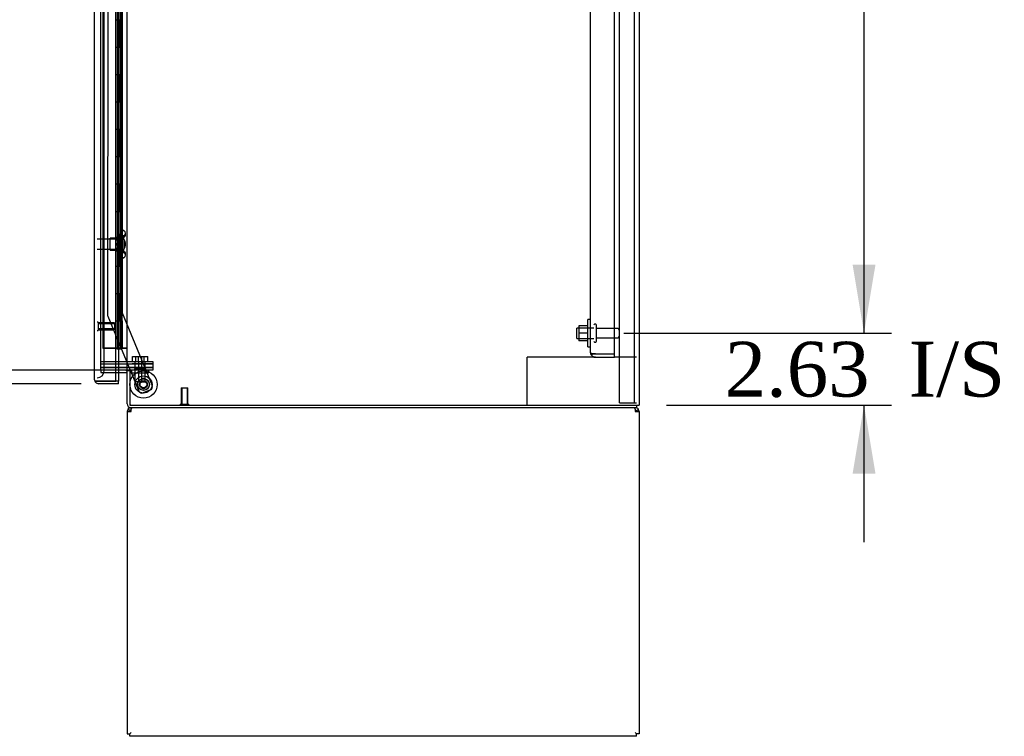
# Model space of a CAD drawing. Header units: inches. Extents: x 2 to 538, y -2 to 358.
# Tile 12 of 22: x 250 to 286, y 146 to 172. Entities that reach past the tile are written whole.
import ezdxf
from ezdxf.enums import TextEntityAlignment as Align
from ezdxf.lldxf.tags import DXFTag

# ---------------------------------------------------------------- set-up
doc = ezdxf.new("R2010")
doc.units = ezdxf.units.IN
doc.header["$MEASUREMENT"] = 0
for name, color, linetype in [('COM43134', 7, 'Continuous'), ('COM50669', 7, 'Continuous'), ('COM55602-4', 7, 'Continuous'), ('COM55607-2', 7, 'Continuous'), ('COM55738-23', 7, 'Continuous'), ('COM70098', 7, 'Continuous'), ('COM70113-6', 7, 'Continuous'), ('COM70220', 7, 'Continuous'), ('COM70839-4', 7, 'Continuous'), ('COM71186-1', 7, 'Continuous'), ('COM71194-3', 7, 'Continuous'), ('Default', 7, 'Continuous'), ('GSK86006', 7, 'Continuous'), ('NTS166105', 7, 'Continuous'), ('NTS18147', 7, 'Continuous'), ('NTS86070', 7, 'Continuous'), ('ROL87452', 7, 'Continuous'), ('RVT17786', 7, 'Continuous'), ('SCC180005', 7, 'Continuous'), ('STD26089', 7, 'Continuous'), ('STD26122', 7, 'Continuous'), ('STD26258', 7, 'Continuous'), ('WAF25059', 7, 'Continuous'), ('WAF25376', 7, 'Continuous'), ('WAM30038', 7, 'Continuous')]:
    doc.layers.add(name, color=color, linetype=linetype)
doc.styles.add('SEACAD_Times_New_Roman', font='times.ttf')
tags = doc.linetypes.add('HIDDEN2', pattern=[0.1875, 0.125, -0.0625]).pattern_tags.tags
tags[6:7] = [DXFTag(74, 4), DXFTag(75, 0), DXFTag(340, '0'), DXFTag(46, 0.0), DXFTag(50, 0.0), DXFTag(44, 0.0), DXFTag(45, 0.0)]
tags[4:5] = [DXFTag(74, 4), DXFTag(75, 0), DXFTag(340, '0'), DXFTag(46, 0.0), DXFTag(50, 0.0), DXFTag(44, 0.0), DXFTag(45, 0.0)]
doc.dimstyles.new('HAMMOND_(STH_-_540x360)', dxfattribs={"dimtxt": 2, "dimasz": 2.5, "dimexe": 1, "dimexo": 1, "dimgap": 0.5, "dimtad": 0, "dimtih": 1, "dimtoh": 1, "dimzin": 0, "dimdsep": 46, "dimtxsty": 'SEACAD_Times_New_Roman', "dimblk1": '_SE_FILLED', "dimblk2": '_SE_FILLED', "dimsah": 1, "dimcen": 1, "dimadec": 0, "dimazin": 0, "dimtfac": 0.8, "dimtofl": 0, "dimtmove": 0, "dimatfit": 3, "dimfxl": 1, "dimtolj": 1, "dimtzin": 0, "dimarcsym": 0})

# ---------------------------------------------------------------- blocks, each defined once
blk = doc.blocks.new('SE2')
at = {"layer": 'COM43134', "color": 7, "linetype": 'HIDDEN2'}
for p, q in [((270.967, 159.584), (270.967, 227.214)), ((271.842, 159.524), (271.842, 227.274)), ((270.967, 159.583), (270.967, 159.584)), ((270.967, 159.583), (270.967, 159.583)), ((271.07, 159.524), (271.003, 159.474)), ((271.152, 159.524), (271.003, 159.524)), ((271.07, 159.524), (271.152, 159.524)), ((271.152, 159.524), (271.152, 159.524)), ((271.152, 159.524), (271.842, 159.524)), ((271.152, 159.524), (271.842, 159.524)), ((271.152, 159.399), (271.842, 159.399)), ((271.842, 159.399), (271.842, 159.524))]:
    blk.add_line(p, q, dxfattribs=at)
for start, end in [(180, 180.0589), (180.1208, 216.194), (216.194, 270)]:
    blk.add_arc((271.152, 159.584), 0.185, start, end, dxfattribs=at)
blk.add_open_spline([(271.003, 159.524), (270.991, 159.534), (270.982, 159.544), (270.973, 159.559), (270.971, 159.564), (270.968, 159.573), (270.967, 159.578), (270.967, 159.583)], degree=3, knots=[0, 0, 0, 0, 0.5, 0.5, 0.75, 0.75, 1, 1, 1, 1], dxfattribs=at)
at = {"layer": 'COM50669', "color": 7, "linetype": 'HIDDEN2'}
for p, q in [((268.797, 159.399), (268.654, 159.399)), ((268.654, 157.649), (268.654, 159.399)), ((271.152, 159.399), (268.797, 159.399)), ((272.654, 159.399), (271.842, 159.399))]:
    blk.add_line(p, q, dxfattribs=at)
at = {"layer": 'COM55602-4', "color": 7, "linetype": 'Continuous'}
for p, q in [((254.061, 157.411), (254.061, 145.649)), ((254.061, 157.411), (254.204, 157.411)), ((254.166, 157.44), (254.091, 157.498)), ((254.204, 157.498), (254.204, 157.554)), ((254.204, 157.411), (254.204, 157.498)), ((272.606, 157.498), (272.606, 157.554)), ((272.606, 157.498), (272.606, 157.411)), ((272.606, 157.411), (272.749, 157.411)), ((272.644, 157.44), (272.719, 157.498)), ((272.749, 157.411), (272.749, 145.649)), ((254.061, 145.649), (254.156, 145.649)), ((254.156, 145.649), (254.204, 145.697)), ((254.156, 145.649), (254.204, 145.697)), ((254.156, 145.554), (254.156, 145.649)), ((272.654, 145.554), (254.156, 145.554)), ((272.654, 145.649), (272.606, 145.697)), ((272.654, 145.649), (272.606, 145.697)), ((272.749, 145.649), (272.654, 145.649)), ((272.654, 145.554), (272.654, 145.649))]:
    blk.add_line(p, q, dxfattribs=at)
for centre, radius, start, end in [((254.204, 157.411), 0.143, 142.4162, 180), ((254.204, 157.411), 0.143, 90, 142.4161), ((254.204, 157.411), 0.048, 142.4162, 180), ((254.204, 157.411), 0.048, 90, 142.4162), ((254.204, 157.411), 0.048, 90, 142.4162), ((272.606, 157.411), 0.143, 37.5839, 90), ((272.606, 157.411), 0.048, 37.5838, 90), ((272.606, 157.411), 0.048, 0, 37.5838), ((272.606, 157.411), 0.143, 0, 37.5838)]:
    blk.add_arc(centre, radius, start, end, dxfattribs=at)
for points in [[(254.262, 157.554), (254.252, 157.554), (254.242, 157.549), (254.223, 157.529), (254.214, 157.515), (254.204, 157.498)], [(272.606, 157.498), (272.597, 157.515), (272.587, 157.529), (272.568, 157.549), (272.558, 157.554), (272.549, 157.554)]]:
    blk.add_open_spline(points, degree=3, knots=[0, 0, 0, 0, 0.5, 0.5, 1, 1, 1, 1], dxfattribs=at)
at = {"layer": 'COM55607-2', "color": 7, "linetype": 'HIDDEN2'}
for p, q in [((253.168, 227.722), (253.168, 159.722)), ((253.713, 227.722), (253.713, 159.722)), ((253.813, 159.722), (253.813, 227.722)), ((253.763, 170.722), (253.763, 171.722)), ((253.804, 170.722), (253.804, 171.722)), ((253.849, 171.722), (253.88, 171.722)), ((253.88, 170.722), (253.88, 171.722)), ((253.708, 170.722), (253.763, 170.722)), ((253.752, 170.722), (253.88, 170.722)), ((253.752, 169.722), (253.752, 170.722)), ((253.849, 170.722), (253.88, 170.722)), ((253.875, 170.722), (253.875, 169.722)), ((253.88, 169.722), (253.88, 170.722)), ((253.708, 169.722), (253.763, 169.722)), ((253.752, 169.722), (253.88, 169.722)), ((253.763, 168.722), (253.763, 169.722)), ((253.804, 168.722), (253.804, 169.722)), ((253.849, 169.722), (253.88, 169.722)), ((253.88, 168.722), (253.88, 169.722)), ((253.708, 168.722), (253.763, 168.722)), ((253.752, 168.722), (253.88, 168.722)), ((253.752, 167.722), (253.752, 168.722)), ((253.849, 168.722), (253.88, 168.722)), ((253.875, 168.722), (253.875, 167.722)), ((253.88, 167.722), (253.88, 168.722)), ((253.708, 167.722), (253.763, 167.722)), ((253.752, 167.722), (253.88, 167.722)), ((253.763, 166.722), (253.763, 167.722)), ((253.804, 166.722), (253.804, 167.722)), ((253.849, 167.722), (253.88, 167.722)), ((253.88, 166.722), (253.88, 167.722)), ((253.708, 166.722), (253.763, 166.722)), ((253.752, 166.722), (253.88, 166.722)), ((253.752, 165.722), (253.752, 166.722)), ((253.849, 166.722), (253.88, 166.722)), ((253.875, 166.722), (253.875, 165.722)), ((253.88, 165.722), (253.88, 166.722)), ((253.708, 165.722), (253.763, 165.722)), ((253.752, 165.722), (253.88, 165.722)), ((253.763, 164.722), (253.763, 165.722)), ((253.804, 164.722), (253.804, 165.722)), ((253.849, 165.722), (253.88, 165.722)), ((253.88, 164.722), (253.88, 165.722)), ((253.708, 164.722), (253.763, 164.722)), ((253.752, 164.722), (253.88, 164.722)), ((253.752, 163.722), (253.752, 164.722)), ((253.849, 164.722), (253.88, 164.722)), ((253.875, 164.722), (253.875, 163.722)), ((253.88, 163.722), (253.88, 164.722)), ((253.708, 163.722), (253.763, 163.722)), ((253.752, 163.722), (253.88, 163.722)), ((253.763, 162.722), (253.763, 163.722)), ((253.804, 162.722), (253.804, 163.722)), ((253.849, 163.722), (253.88, 163.722)), ((253.88, 162.722), (253.88, 163.722)), ((253.708, 162.722), (253.763, 162.722)), ((253.752, 162.722), (253.88, 162.722)), ((253.752, 161.722), (253.752, 162.722)), ((253.849, 162.722), (253.88, 162.722)), ((253.875, 162.722), (253.875, 161.722)), ((253.88, 161.722), (253.88, 162.722)), ((253.708, 161.722), (253.763, 161.722)), ((253.752, 161.722), (253.88, 161.722)), ((253.763, 160.722), (253.763, 161.722)), ((253.804, 160.722), (253.804, 161.722)), ((253.849, 161.722), (253.88, 161.722)), ((253.88, 160.722), (253.88, 161.722)), ((253.708, 160.722), (253.763, 160.722)), ((253.752, 159.722), (253.752, 160.722)), ((253.752, 160.722), (253.88, 160.722)), ((253.849, 160.722), (253.88, 160.722)), ((253.875, 160.722), (253.875, 159.722)), ((253.88, 159.722), (253.88, 160.722)), ((253.168, 159.722), (253.683, 159.722)), ((253.644, 159.722), (253.168, 159.722)), ((253.683, 159.722), (253.708, 159.722)), ((253.708, 159.722), (253.713, 159.722)), ((253.752, 159.722), (253.713, 159.722)), ((253.875, 159.722), (253.752, 159.722)), ((253.875, 159.722), (253.999, 159.722)), ((253.999, 159.722), (254.061, 159.722))]:
    blk.add_line(p, q, dxfattribs=at)
at = {"layer": 'COM55607-2', "color": 7, "linetype": 'Continuous'}
for p, q in [((253.646, 172.722), (253.646, 171.722)), ((253.849, 172.722), (253.849, 171.722)), ((253.646, 171.722), (253.646, 170.722)), ((253.646, 171.722), (253.849, 171.722)), ((253.646, 171.722), (253.849, 171.722)), ((253.849, 171.722), (253.849, 170.722)), ((253.646, 170.722), (253.849, 170.722)), ((253.646, 170.722), (253.849, 170.722)), ((253.646, 170.722), (253.646, 169.722)), ((253.849, 170.722), (253.849, 169.722)), ((253.646, 169.722), (253.646, 168.722)), ((253.646, 169.722), (253.849, 169.722)), ((253.646, 169.722), (253.849, 169.722)), ((253.849, 169.722), (253.849, 168.722)), ((253.646, 168.722), (253.849, 168.722)), ((253.646, 168.722), (253.849, 168.722)), ((253.646, 168.722), (253.646, 167.722)), ((253.849, 168.722), (253.849, 167.722)), ((253.646, 167.722), (253.646, 166.722)), ((253.646, 167.722), (253.849, 167.722)), ((253.646, 167.722), (253.849, 167.722)), ((253.849, 167.722), (253.849, 166.722)), ((253.646, 166.722), (253.849, 166.722)), ((253.646, 166.722), (253.849, 166.722)), ((253.646, 166.722), (253.646, 165.722)), ((253.849, 166.722), (253.849, 165.722)), ((253.646, 165.722), (253.646, 164.722)), ((253.646, 165.722), (253.849, 165.722)), ((253.646, 165.722), (253.849, 165.722)), ((253.849, 165.722), (253.849, 164.722)), ((253.646, 164.722), (253.849, 164.722)), ((253.646, 164.722), (253.849, 164.722)), ((253.646, 164.722), (253.646, 163.722)), ((253.849, 164.722), (253.849, 163.722)), ((253.646, 163.722), (253.646, 162.722)), ((253.646, 163.722), (253.849, 163.722)), ((253.646, 163.722), (253.849, 163.722)), ((253.849, 163.722), (253.849, 162.722)), ((253.646, 162.722), (253.849, 162.722)), ((253.646, 162.722), (253.849, 162.722)), ((253.646, 162.722), (253.646, 161.722)), ((253.849, 162.722), (253.849, 161.722)), ((253.646, 161.722), (253.646, 160.722)), ((253.646, 161.722), (253.849, 161.722)), ((253.646, 161.722), (253.849, 161.722)), ((253.849, 161.722), (253.849, 160.722)), ((253.646, 160.722), (253.849, 160.722)), ((253.646, 160.722), (253.849, 160.722)), ((253.646, 160.722), (253.646, 159.722)), ((253.849, 160.722), (253.849, 159.722)), ((253.646, 159.722), (253.644, 159.722)), ((253.849, 159.722), (253.646, 159.722)), ((253.701, 159.687), (253.701, 159.713)), ((253.701, 159.713), (253.751, 159.713)), ((253.751, 159.687), (253.701, 159.687)), ((253.713, 159.722), (253.713, 159.713)), ((253.776, 159.713), (253.751, 159.713)), ((253.776, 159.687), (253.751, 159.687)), ((253.776, 159.713), (253.826, 159.713)), ((253.826, 159.687), (253.776, 159.687)), ((253.813, 159.713), (253.813, 159.722)), ((253.826, 159.713), (253.826, 159.687)), ((254.061, 159.722), (253.849, 159.722))]:
    blk.add_line(p, q, dxfattribs=at)
at = {"layer": 'COM55738-23', "color": 7, "linetype": 'HIDDEN2'}
for p, q in [((272.029, 157.731), (272.029, 229.481)), ((272.582, 157.731), (272.582, 229.481)), ((272.029, 157.731), (272.217, 157.731)), ((272.217, 157.731), (272.467, 157.731)), ((272.467, 157.731), (272.582, 157.731)), ((272.582, 157.731), (272.654, 157.731))]:
    blk.add_line(p, q, dxfattribs=at)
at = {"layer": 'COM70098', "color": 7, "linetype": 'HIDDEN2'}
for p, q in [((253.094, 159.244), (254.243, 159.244)), ((254.243, 159.244), (254.993, 159.244)), ((254.993, 159.244), (254.993, 159.149)), ((253.094, 159.149), (254.243, 159.149)), ((254.243, 159.024), (253.094, 159.024)), ((254.243, 158.929), (254.204, 158.929)), ((254.993, 159.149), (254.243, 159.149)), ((254.243, 159.024), (254.993, 159.024)), ((254.993, 158.929), (254.243, 158.929)), ((254.993, 159.024), (254.993, 158.929))]:
    blk.add_line(p, q, dxfattribs=at)
at = {"layer": 'COM70113-6', "color": 7, "linetype": 'HIDDEN2'}
for p, q in [((253.094, 158.929), (253.094, 158.834)), ((253.094, 158.834), (253.644, 158.834))]:
    blk.add_line(p, q, dxfattribs=at)
at = {"layer": 'COM70113-6', "color": 7, "linetype": 'Continuous'}
for p, q in [((254.061, 157.697), (254.061, 158.899)), ((254.156, 158.899), (254.061, 158.899)), ((253.644, 158.834), (254.013, 158.834)), ((272.654, 157.554), (254.204, 157.554)), ((272.654, 157.649), (272.654, 157.554))]:
    blk.add_line(p, q, dxfattribs=at)
for centre, radius, start, end in [((254.013, 158.786), 0.143, 52.2051, 90), ((254.013, 158.786), 0.048, 0, 90), ((254.204, 157.697), 0.143, 180, 270)]:
    blk.add_arc(centre, radius, start, end, dxfattribs=at)
at = {"layer": 'COM70113-6', "color": 7, "linetype": 'HIDDEN2'}
blk.add_arc((254.204, 157.697), 0.048, 180, 270, dxfattribs=at)
at = {"layer": 'COM70220', "color": 7, "linetype": 'HIDDEN2'}
for p, q in [((253.219, 159.149), (253.219, 228.296)), ((253.219, 158.899), (253.219, 159.149))]:
    blk.add_line(p, q, dxfattribs=at)
blk.add_arc((252.969, 158.899), 0.25, 270, 0, dxfattribs=at)
at = {"layer": 'COM70839-4', "color": 7, "linetype": 'HIDDEN2'}
for p, q in [((253.889, 192.866), (253.876, 161.02)), ((253.358, 191.491), (253.345, 160.94)), ((253.876, 161.02), (254.975, 158.364)), ((253.876, 161.02), (253.876, 161.02)), ((253.876, 161.02), (254.975, 158.364)), ((253.345, 160.94), (253.345, 160.94)), ((253.354, 160.892), (254.167, 158.929)), ((253.354, 160.892), (254.167, 158.929)), ((254.179, 158.899), (254.485, 158.161)), ((254.179, 158.899), (254.485, 158.161)), ((254.908, 158.2), (254.648, 158.093)), ((254.908, 158.2), (254.648, 158.093))]:
    blk.add_line(p, q, dxfattribs=at)
at = {"layer": 'COM70839-4', "color": 7, "linetype": 'Continuous'}
blk.add_line((254.167, 158.929), (254.179, 158.899), dxfattribs=at)
blk.add_line((254.167, 158.929), (254.179, 158.899), dxfattribs=at)
at = {"layer": 'COM70839-4', "color": 7, "linetype": 'HIDDEN2'}
blk.add_circle((254.656, 158.4), 0.129, dxfattribs=at)
for centre, start, end in [((253.47, 160.94), 179.9757, 202.4877), ((253.47, 160.939), 179.9757, 202.4877), ((254.6, 158.208), 202.4877, 292.4877), ((254.86, 158.316), 292.4877, 22.4877)]:
    blk.add_arc(centre, 0.125, start, end, dxfattribs=at)
at = {"layer": 'COM71186-1', "color": 7, "linetype": 'Continuous'}
for p, q in [((272.749, 229.584), (272.749, 157.649)), ((254.061, 158.929), (254.061, 228.304)), ((254.013, 158.929), (253.644, 158.929)), ((254.013, 158.929), (254.061, 158.929)), ((254.204, 158.929), (254.061, 158.929)), ((254.156, 158.899), (254.156, 157.649)), ((254.204, 158.899), (254.156, 158.899)), ((254.204, 158.899), (254.204, 158.929)), ((254.156, 157.649), (272.606, 157.649)), ((272.606, 157.649), (272.749, 157.649))]:
    blk.add_line(p, q, dxfattribs=at)
at = {"layer": 'COM71186-1', "color": 7, "linetype": 'HIDDEN2'}
for p, q in [((253.094, 158.929), (253.094, 228.304)), ((253.644, 158.929), (253.094, 158.929))]:
    blk.add_line(p, q, dxfattribs=at)
at = {"layer": 'COM71194-3', "color": 7, "linetype": 'Continuous'}
for p, q in [((253.644, 158.524), (253.644, 228.921)), ((252.874, 158.572), (252.874, 228.873)), ((252.874, 158.571), (252.874, 158.572)), ((252.874, 158.571), (252.874, 158.571)), ((252.954, 158.524), (252.904, 158.485)), ((253.017, 158.524), (252.904, 158.524)), ((252.954, 158.524), (253.017, 158.524)), ((253.017, 158.524), (253.017, 158.524)), ((253.749, 158.524), (253.017, 158.524)), ((253.017, 158.524), (253.644, 158.524)), ((253.749, 158.524), (253.644, 158.524)), ((253.749, 158.834), (253.749, 158.524)), ((253.749, 158.429), (253.749, 158.524)), ((253.749, 158.429), (253.017, 158.429))]:
    blk.add_line(p, q, dxfattribs=at)
at = {"layer": 'COM71194-3', "color": 7, "linetype": 'HIDDEN2'}
blk.add_line((253.749, 228.399), (253.749, 158.834), dxfattribs=at)
at = {"layer": 'COM71194-3', "color": 7, "linetype": 'Continuous'}
for start, end in [(180, 180.0762), (180.1561, 217.5036), (217.5036, 270)]:
    blk.add_arc((253.017, 158.572), 0.143, start, end, dxfattribs=at)
blk.add_open_spline([(252.904, 158.524), (252.894, 158.532), (252.887, 158.54), (252.879, 158.552), (252.877, 158.556), (252.875, 158.563), (252.874, 158.567), (252.874, 158.571)], degree=3, knots=[0, 0, 0, 0, 0.5, 0.5, 0.75, 0.75, 1, 1, 1, 1], dxfattribs=at)
at = {"layer": 'GSK86006', "color": 7, "linetype": 'HIDDEN2'}
for p, q in [((253.094, 159.149), (254.243, 159.149)), ((253.094, 159.024), (254.243, 159.024)), ((254.243, 159.149), (254.993, 159.149)), ((254.993, 159.024), (254.243, 159.024)), ((254.993, 159.149), (254.993, 159.024))]:
    blk.add_line(p, q, dxfattribs=at)
at = {"layer": 'NTS166105', "color": 7, "linetype": 'HIDDEN2'}
for p, q in [((270.551, 160.547), (270.551, 160.272)), ((270.871, 160.547), (270.551, 160.547)), ((270.551, 160.272), (270.551, 159.997)), ((270.871, 160.272), (270.551, 160.272)), ((270.871, 159.997), (270.551, 159.997))]:
    blk.add_line(p, q, dxfattribs=at)
at = {"layer": 'NTS18147', "color": 7, "linetype": 'HIDDEN2'}
for p, q in [((253.877, 164.019), (253.877, 164.024)), ((253.94, 164.024), (253.877, 164.024)), ((253.877, 164.019), (253.877, 163.83)), ((253.877, 164.019), (253.94, 164.019)), ((253.94, 164.019), (253.94, 164.024)), ((254.002, 163.87), (254.002, 163.925)), ((253.439, 163.304), (253.439, 163.744)), ((253.877, 163.744), (253.439, 163.744)), ((253.877, 163.83), (253.877, 163.712)), ((253.94, 163.83), (253.877, 163.83)), ((253.877, 163.712), (253.877, 163.335)), ((253.877, 163.712), (253.94, 163.712)), ((253.94, 163.712), (253.94, 163.83)), ((253.439, 163.304), (253.877, 163.304)), ((253.877, 163.335), (253.877, 163.217)), ((253.94, 163.335), (253.877, 163.335)), ((253.877, 163.217), (253.877, 163.028)), ((253.877, 163.217), (253.94, 163.217)), ((253.94, 163.217), (253.94, 163.335)), ((254.002, 163.123), (254.002, 163.177)), ((253.877, 163.028), (253.877, 163.024)), ((253.94, 163.028), (253.877, 163.028)), ((253.877, 163.024), (253.94, 163.024)), ((253.94, 163.028), (253.94, 163.024))]:
    blk.add_line(p, q, dxfattribs=at)
blk.add_arc((253.683, 163.524), 0.318, 323.6338, 36.3662, dxfattribs=at)
for centre, start_param, end_param in [((253.683, 163.925), 2.506883, 3.776302), ((253.683, 163.87), 2.506883, 3.141593), ((253.683, 163.177), 3.141593, 3.776302), ((253.683, 163.123), 2.506883, 3.776302)]:
    blk.add_ellipse(centre, major_axis=(-0.318, 0), ratio=0.5, start_param=start_param, end_param=end_param, dxfattribs=at)
at = {"layer": 'NTS86070', "color": 7, "linetype": 'HIDDEN2'}
for p, q in [((254.219, 158.929), (254.219, 158.829)), ((254.323, 158.959), (254.323, 158.929)), ((254.606, 158.969), (254.333, 158.969)), ((254.344, 158.929), (254.344, 158.829)), ((254.448, 158.959), (254.448, 158.929)), ((254.731, 158.969), (254.606, 158.969)), ((254.616, 158.929), (254.616, 158.959)), ((254.719, 158.929), (254.719, 158.829)), ((254.741, 158.929), (254.741, 158.959)), ((254.844, 158.929), (254.844, 158.829)), ((254.219, 158.829), (254.719, 158.829)), ((254.719, 158.829), (254.844, 158.829))]:
    blk.add_line(p, q, dxfattribs=at)
for centre, start, end in [((254.333, 158.959), 90, 180), ((254.458, 158.959), 90, 180), ((254.606, 158.959), 0, 90), ((254.731, 158.959), 0, 90)]:
    blk.add_arc(centre, 0.01, start, end, dxfattribs=at)
at = {"layer": 'ROL87452', "color": 7, "linetype": 'HIDDEN2'}
for radius in [0.5, 0.206]:
    blk.add_circle((254.656, 158.4), radius, dxfattribs=at)
for start, end in [(73.4654, 91.8706), (178.0221, 196.5253)]:
    blk.add_arc((254.656, 158.4), 0.5, start, end, dxfattribs=at)
at = {"layer": 'RVT17786', "color": 7, "linetype": 'HIDDEN2'}
for radius in [0.217, 0.125]:
    blk.add_circle((254.656, 158.4), radius, dxfattribs=at)
for start, end in [(79.1798, 110.1623), (0, 10.5114), (359.9757, 0)]:
    blk.add_arc((254.656, 158.4), 0.217, start, end, dxfattribs=at)
at = {"layer": 'SCC180005', "color": 7, "linetype": 'HIDDEN2'}
for p, q in [((254.253, 159.418), (254.469, 159.418)), ((254.253, 159.244), (254.253, 159.418)), ((254.346, 159.244), (254.346, 158.494)), ((254.378, 159.244), (254.378, 159.418)), ((254.469, 159.418), (254.685, 159.418)), ((254.469, 159.244), (254.469, 159.418)), ((254.471, 159.244), (254.471, 158.494)), ((254.592, 158.494), (254.592, 159.244)), ((254.594, 159.244), (254.594, 159.418)), ((254.685, 159.418), (254.81, 159.418)), ((254.685, 159.244), (254.685, 159.418)), ((254.717, 158.494), (254.717, 159.244)), ((254.81, 159.244), (254.81, 159.418)), ((254.592, 158.494), (254.346, 158.494)), ((254.594, 158.494), (254.717, 158.494))]:
    blk.add_line(p, q, dxfattribs=at)
at = {"layer": 'STD26089', "color": 7, "linetype": 'HIDDEN2'}
for p, q in [((270.467, 160.086), (270.467, 160.461)), ((271.092, 160.461), (270.467, 160.461)), ((271.162, 160.599), (271.122, 160.599)), ((271.192, 159.979), (271.192, 160.569)), ((271.969, 160.44), (271.192, 160.44)), ((270.467, 160.086), (271.092, 160.086)), ((271.122, 159.949), (271.162, 159.949)), ((271.192, 160.108), (271.969, 160.108))]:
    blk.add_line(p, q, dxfattribs=at)
for centre, radius, start, end in [((271.122, 160.569), 0.03, 90, 180), ((271.162, 160.569), 0.03, 0, 90), ((271.969, 160.38), 0.06, 0, 90), ((271.122, 159.979), 0.03, 180, 270), ((271.162, 159.979), 0.03, 270, 0), ((271.969, 160.168), 0.06, 270, 0)]:
    blk.add_arc(centre, radius, start, end, dxfattribs=at)
at = {"layer": 'STD26122', "color": 7, "linetype": 'HIDDEN2'}
for p, q in [((253.934, 163.709), (252.969, 163.709)), ((253.934, 163.709), (253.934, 163.339)), ((253.969, 163.674), (253.934, 163.709)), ((253.969, 163.374), (253.969, 163.674)), ((252.969, 163.339), (253.934, 163.339)), ((253.934, 163.339), (253.969, 163.374))]:
    blk.add_line(p, q, dxfattribs=at)
at = {"layer": 'STD26258', "color": 7, "linetype": 'HIDDEN2'}
for p, q in [((253, 160.68), (252.969, 160.68)), ((253, 160.68), (253, 160.367)), ((253.594, 160.649), (253, 160.649)), ((253.594, 160.649), (253.594, 160.399)), ((252.969, 160.367), (253, 160.367)), ((253.594, 160.618), (253, 160.618)), ((253.594, 160.429), (253, 160.429)), ((253, 160.399), (253.594, 160.399)), ((256.031, 158.274), (256.281, 158.274)), ((256.031, 158.274), (256.031, 157.68)), ((256.062, 158.274), (256.062, 157.68)), ((256.25, 158.274), (256.25, 157.68)), ((256.281, 157.68), (256.281, 158.274)), ((256, 157.68), (256.312, 157.68)), ((256, 157.68), (256, 157.649)), ((256.312, 157.649), (256.312, 157.68))]:
    blk.add_line(p, q, dxfattribs=at)
at = {"layer": 'WAF25059', "color": 7, "linetype": 'HIDDEN2'}
for p, q in [((270.871, 159.774), (270.871, 160.774)), ((270.967, 160.774), (270.871, 160.774)), ((270.871, 159.774), (270.967, 159.774))]:
    blk.add_line(p, q, dxfattribs=at)
at = {"layer": 'WAF25376', "color": 7, "linetype": 'HIDDEN2'}
for radius in [0.315, 0.315, 0.14]:
    blk.add_circle((254.656, 158.4), radius, dxfattribs=at)
for start, end in [(163.3942, 182.7613), (251.6718, 293.7958)]:
    blk.add_arc((254.656, 158.4), 0.14, start, end, dxfattribs=at)
at = {"layer": 'WAM30038', "color": 7, "linetype": 'HIDDEN2'}
for p, q in [((253.728, 163.899), (253.728, 163.149)), ((253.752, 163.899), (253.728, 163.899)), ((253.752, 163.899), (253.752, 163.149)), ((253.664, 163.697), (253.664, 163.752)), ((253.709, 163.726), (253.664, 163.697)), ((253.664, 163.673), (253.709, 163.701)), ((253.664, 163.697), (253.68, 163.685)), ((253.664, 163.541), (253.664, 163.673)), ((253.709, 163.541), (253.664, 163.541)), ((253.68, 163.685), (253.713, 163.706)), ((253.664, 163.375), (253.664, 163.506)), ((253.664, 163.506), (253.709, 163.506)), ((253.709, 163.346), (253.664, 163.375)), ((253.68, 163.363), (253.664, 163.35)), ((253.664, 163.295), (253.664, 163.35)), ((253.664, 163.35), (253.709, 163.322)), ((253.713, 163.342), (253.68, 163.363)), ((253.728, 163.149), (253.752, 163.149))]:
    blk.add_line(p, q, dxfattribs=at)
for centre, radius, start, end in [((253.143, 164.427), 0.85, 311.7058, 313.4493), ((253.71, 163.523), 0.0181, 1.7718, 93.073), ((253.71, 163.524), 0.0182, 267.1609, 357.9942), ((253.141, 162.618), 0.854, 46.5547, 48.2901)]:
    blk.add_arc(centre, radius, start, end, dxfattribs=at)
for points, knots in [([(253.664, 163.752), (253.677, 163.763), (253.69, 163.775), (253.702, 163.786), (253.705, 163.788), (253.707, 163.79), (253.709, 163.792)], [0, 0, 0, 0, 0.858552, 0.858552, 0.858552, 1, 1, 1, 1]), ([(253.722, 163.731), (253.722, 163.731), (253.721, 163.731), (253.717, 163.73), (253.713, 163.728), (253.709, 163.726)], [0.4389304, 0.4389304, 0.4389304, 0.4389304, 0.5, 0.5, 1, 1, 1, 1]), ([(253.709, 163.701), (253.711, 163.702), (253.713, 163.704), (253.717, 163.707), (253.719, 163.709), (253.723, 163.714), (253.724, 163.716), (253.727, 163.721), (253.728, 163.724), (253.728, 163.726)], [0, 0, 0, 0, 0.25, 0.25, 0.5, 0.5, 0.75, 0.75, 1, 1, 1, 1]), ([(253.709, 163.255), (253.707, 163.257), (253.705, 163.259), (253.702, 163.261), (253.69, 163.272), (253.677, 163.284), (253.664, 163.295)], [0, 0, 0, 0, 0.141448, 0.141448, 0.141448, 1, 1, 1, 1]), ([(253.728, 163.322), (253.728, 163.324), (253.727, 163.326), (253.724, 163.331), (253.723, 163.333), (253.717, 163.34), (253.713, 163.344), (253.709, 163.346)], [0, 0, 0, 0, 0.25, 0.25, 0.5, 0.5, 1, 1, 1, 1]), ([(253.709, 163.322), (253.711, 163.32), (253.713, 163.319), (253.717, 163.317), (253.719, 163.317), (253.721, 163.316), (253.722, 163.316), (253.722, 163.316)], [0, 0, 0, 0, 0.25, 0.25, 0.5, 0.5, 0.5626015, 0.5626015, 0.5626015, 0.5626015])]:
    blk.add_open_spline(points, degree=3, knots=knots, dxfattribs=at)
blk = doc.blocks.new('DMBLK3715')
at = {"layer": 'Default', "linetype": 'Continuous'}
for points in [[(281.372, 190.899), (280.955, 193.399), (280.538, 190.899)], [(281.372, 162.774), (280.538, 162.774), (280.955, 160.274)]]:
    blk.add_hatch(color=7, dxfattribs=at).paths.add_polyline_path(points)
at = {"layer": 'Default', "color": 7, "linetype": 'Continuous'}
for p, q in [((272.192, 193.399), (281.955, 193.399)), ((280.955, 178.536), (280.955, 193.399)), ((280.955, 160.274), (280.955, 175.836)), ((272.192, 160.274), (281.955, 160.274))]:
    blk.add_line(p, q, dxfattribs=at)
at = {"layer": 'Default', "color": 7, "linetype": 'Continuous', "style": 'SEACAD_Times_New_Roman'}
blk.add_text('33.13', height=2, dxfattribs=at).set_placement((277.543, 177.836), align=Align.TOP_LEFT)
blk = doc.blocks.new('_SE_FILLED')
at = {"color": 0}
blk.add_line((0, 0), (-1, 0), dxfattribs=at)
blk.add_solid([(0, 0), (-1, -0.1665), (-1, 0.1665), (0, 0)], dxfattribs=at)
blk = doc.blocks.new('DMBLK3719')
at = {"layer": 'Default', "linetype": 'Continuous'}
for points in [[(281.372, 162.774), (280.538, 162.774), (280.955, 160.274)], [(281.372, 155.149), (280.955, 157.649), (280.538, 155.149)]]:
    blk.add_hatch(color=7, dxfattribs=at).paths.add_polyline_path(points)
at = {"layer": 'Default', "color": 7, "linetype": 'Continuous'}
for p, q in [((280.955, 160.274), (280.955, 165.274)), ((272.192, 160.274), (281.955, 160.274)), ((273.749, 157.649), (281.955, 157.649)), ((280.955, 152.649), (280.955, 157.649))]:
    blk.add_line(p, q, dxfattribs=at)
at = {"layer": 'Default', "color": 7, "linetype": 'Continuous', "style": 'SEACAD_Times_New_Roman'}
for s, p in [('2.63', (275.871, 159.961)), ('I/S', (282.579, 159.961))]:
    blk.add_text(s, height=2, dxfattribs=at).set_placement(p, align=Align.TOP_LEFT)
blk = doc.blocks.new('DMBLK3728')
at = {"layer": 'Default', "linetype": 'Continuous'}
for points in [[(230.071, 225.804), (230.905, 225.804), (230.488, 228.304)], [(230.071, 161.429), (230.488, 158.929), (230.905, 161.429)]]:
    blk.add_hatch(color=7, dxfattribs=at).paths.add_polyline_path(points)
at = {"layer": 'Default', "color": 7, "linetype": 'Continuous'}
for p, q in [((253.993, 228.304), (229.488, 228.304)), ((230.488, 228.304), (230.488, 195.316)), ((230.488, 185.916), (230.488, 158.929)), ((253.993, 158.929), (229.488, 158.929))]:
    blk.add_line(p, q, dxfattribs=at)
at = {"layer": 'Default', "color": 7, "linetype": 'Continuous', "style": 'SEACAD_Times_New_Roman'}
for s, p in [('69.38', (227.076, 194.616)), ('DOOR ', (225.915, 191.616)), ('OPENING', (223.995, 188.616))]:
    blk.add_text(s, height=2, dxfattribs=at).set_placement(p, align=Align.TOP_LEFT)
blk = doc.blocks.new('DMBLK3738')
at = {"layer": 'Default', "linetype": 'Continuous'}
for points in [[(244.755, 190.798), (245.588, 190.798), (245.171, 193.298)], [(244.755, 160.929), (245.171, 158.429), (245.588, 160.929)]]:
    blk.add_hatch(color=7, dxfattribs=at).paths.add_polyline_path(points)
at = {"layer": 'Default', "color": 7, "linetype": 'Continuous'}
for p, q in [((251.439, 193.298), (244.171, 193.298)), ((245.171, 177.563), (245.171, 193.298)), ((245.171, 158.429), (245.171, 174.863)), ((252.383, 158.429), (244.171, 158.429))]:
    blk.add_line(p, q, dxfattribs=at)
at = {"layer": 'Default', "color": 7, "linetype": 'Continuous', "style": 'SEACAD_Times_New_Roman'}
blk.add_text('34.87', height=2, dxfattribs=at).set_placement((241.759, 176.863), align=Align.TOP_LEFT)

msp = doc.modelspace()

# ---------------------------------------------------------------- block references
at = {"layer": 'Default'}
msp.add_blockref('SE2', (0, 0), dxfattribs=at)

# ---------------------------------------------------------------- dimensions: what is measured, and where the dimension line sits
at = {"layer": 'Default', "color": 7, "linetype": 'Continuous'}
for base, p1, p2, angle, text, picture, middle, dimtype in [((230.487982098, 228.303632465), (254.993087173, 228.303632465), (254.993087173, 158.928632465), 270, '\\A1;<>\\PDOOR \\XOPENING', 'DMBLK3728', (230.487982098, 193.616132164), 161), ((280.955113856, 160.273632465), (271.192087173, 160.273632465), (271.192087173, 193.398632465), 90, '\\A1;<>', 'DMBLK3715', (280.955113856, 176.836132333), 161), ((245.171, 193.298), (253.383, 158.429), (252.439, 193.298), 90, '\\A1;<>', 'DMBLK3738', (245.171, 175.863), 160), ((280.955113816, 160.273632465), (272.749087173, 157.648632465), (271.192087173, 160.273632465), 90, '\\A1;<> I/S', 'DMBLK3719', (280.955113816, 158.961132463), 160)]:
    dim = msp.add_linear_dim(base=base, p1=p1, p2=p2, angle=angle, text=text, dimstyle='HAMMOND_(STH_-_540x360)', dxfattribs=at)
    dim.commit()
    dim.dimension.update_dxf_attribs({"geometry": picture, "text_midpoint": middle, "dimtype": dimtype})

doc.saveas('drawing.dxf')
